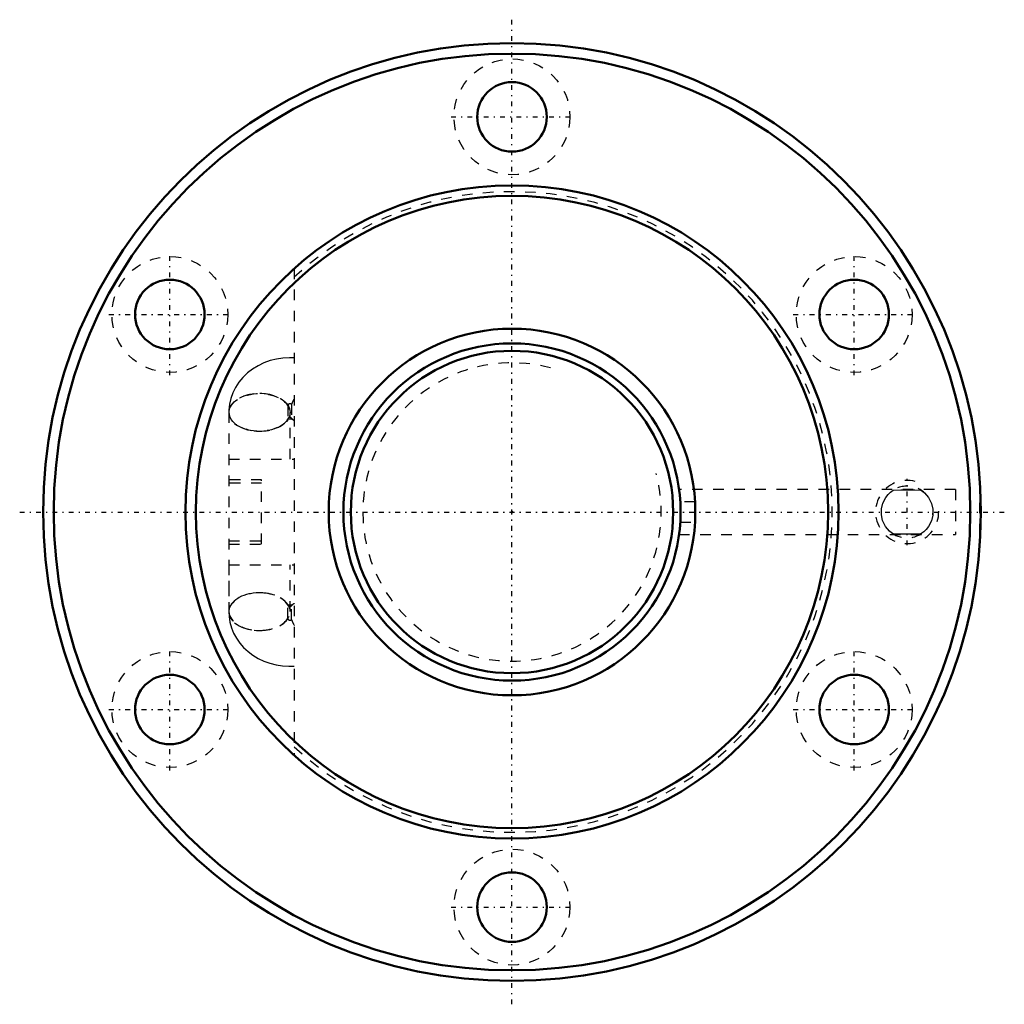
# Model space of a CAD drawing. Header units: millimetres. Extents: x -46.7 to 46.7, y -46.7 to 46.7.
import ezdxf

# ---------------------------------------------------------------- set-up
doc = ezdxf.new("R2010")
doc.units = ezdxf.units.MM
doc.linetypes.add('Center', pattern=[1.5, 0.45, -0.5, 0.05, -0.5])
doc.linetypes.add('Dashed', pattern=[2, 1, -1])
for name, color, linetype, lineweight in [('2d ConnectionPoints', 7, 'Continuous', 50), ('AM_0', 7, 'Continuous', 50), ('AM_5', 3, 'Continuous', 25), ('AM_7', 7, 'Center', 25), ('AM_9', 6, 'Dashed', 25)]:
    doc.layers.add(name, color=color, linetype=linetype, lineweight=lineweight)

# ---------------------------------------------------------------- blocks, each defined once
blk = doc.blocks.new('1_BIF3206V_5RR_Nut_0_in_BIF3206V_5RRG0_75LC0_000_2')
at = {"layer": 'AM_0'}
blk.add_line((44.449, -2.125), (44.451, -2.125), dxfattribs=at)
for centre, radius in [((0, 0), 44.5), ((0, 0), 43.5), ((0, 37.5), 3.3), ((0, 0), 31), ((0, 0), 30), ((-32.476, 18.75), 3.3), ((32.476, 18.75), 3.3), ((0, 0), 17.4), ((-32.476, -18.75), 3.3), ((32.476, -18.75), 3.3), ((0, -37.5), 3.3)]:
    blk.add_circle(centre, radius, dxfattribs=at)
at = {"layer": 'AM_5', "linetype": 'Dashed'}
blk.add_arc((37.5, 0), 3, 75, 15, dxfattribs=at)
at = {"layer": 'AM_7'}
for p, q in [((0, -46.725), (0, 46.725)), ((-5.775, 37.5), (5.775, 37.5)), ((-32.476, 12.975), (-32.476, 24.525)), ((32.476, 12.975), (32.476, 24.525)), ((-38.251, 18.75), (-26.701, 18.75)), ((26.701, 18.75), (38.251, 18.75)), ((37.5, -3.15), (37.5, 3.15)), ((-46.725, 0), (46.725, 0)), ((-32.476, -24.525), (-32.476, -12.975)), ((32.476, -24.525), (32.476, -12.975)), ((-38.251, -18.75), (-26.701, -18.75)), ((26.701, -18.75), (38.251, -18.75)), ((-5.775, -37.5), (5.775, -37.5))]:
    blk.add_line(p, q, dxfattribs=at)
at = {"layer": 'AM_9'}
for p, q in [((-20.67, 23.103), (-20.67, -23.103)), ((-26.87, 9.456), (-26.87, -9.456)), ((-26.86, 9.456), (-26.86, 5)), ((-21.28, 10.108), (-21.28, 8.805)), ((-21.07, 5), (-21.07, 9.456)), ((-21.06, 5), (-21.06, 9.456)), ((-20.927, 10.209), (-20.927, 8.906)), ((-20.824, 8.794), (-20.852, 8.819)), ((-26.87, 5), (-20.67, 5)), ((-23.77, 3.05), (-26.87, 3.05)), ((-23.77, -3.05), (-23.77, 3.05)), ((-23.77, 2.75), (-26.87, 2.75)), ((42.09, 2.125), (15.861, 2.125)), ((42.09, 2.125), (42.09, -2.125)), ((44.39, -2.125), (44.39, 2.125)), ((44.449, 2.125), (44.39, 2.125)), ((17.374, 0.951), (15.972, 0.951)), ((15.972, -0.951), (17.374, -0.951)), ((-26.87, -2.75), (-23.77, -2.75)), ((15.862, -2.125), (42.09, -2.125)), ((44.39, -2.125), (44.449, -2.125)), ((-26.87, -3.05), (-23.77, -3.05)), ((-26.87, -5), (-20.67, -5)), ((-26.86, -5), (-26.86, -9.456)), ((-21.07, -9.456), (-21.07, -5)), ((-21.06, -9.456), (-21.06, -5)), ((-21.28, -10.108), (-21.28, -8.805)), ((-20.927, -10.209), (-20.927, -8.906))]:
    blk.add_line(p, q, dxfattribs=at)
for points in [[(-20.67, 14.629), (-21.119, 14.641), (-21.741, 14.608), (-22.358, 14.516), (-22.962, 14.364), (-23.547, 14.155), (-24.106, 13.888), (-24.631, 13.567), (-25.113, 13.195), (-25.547, 12.778), (-25.926, 12.32), (-26.245, 11.829), (-26.501, 11.312), (-26.691, 10.776), (-26.816, 10.229), (-26.875, 9.677), (-26.88, 9.456)], [(-21.345, 8.787), (-21.332, 8.794), (-21.274, 8.815), (-21.207, 8.831), (-21.135, 8.839), (-21.054, 8.841), (-20.978, 8.835), (-20.91, 8.822), (-20.854, 8.805), (-20.819, 8.79), (-20.815, 8.787)], [(-21.255, 8.881), (-21.303, 8.824), (-21.343, 8.789)], [(15.972, 0.951), (15.927, 1.527), (15.883, 1.931), (15.86, 2.116), (15.858, 2.125)], [(36.184, -2.077), (36.029, -1.969), (35.838, -1.812), (35.456, -1.366), (35.18, -0.815), (35.056, -0.266), (35.062, 0.316), (35.184, 0.826), (35.471, 1.388), (35.694, 1.667), (35.922, 1.885), (36.184, 2.077)], [(36.184, 2.077), (36.907, 2.104), (37.663, 2.11), (38.241, 2.101), (38.816, 2.077)], [(38.816, 2.077), (38.971, 1.969), (39.162, 1.812), (39.544, 1.366), (39.82, 0.815), (39.944, 0.266), (39.938, -0.316), (39.816, -0.826), (39.529, -1.388), (39.306, -1.667), (39.078, -1.885), (38.816, -2.077)], [(17.398, -0.24), (17.395, 0.437), (17.374, 0.951)], [(17.374, -0.951), (17.398, -0.273), (17.398, -0.24)], [(15.858, -2.125), (15.861, -2.107), (15.887, -1.901), (15.931, -1.484), (15.972, -0.951)], [(38.816, -2.077), (38.093, -2.104), (37.337, -2.11), (36.759, -2.101), (36.184, -2.077)], [(-21.345, -8.787), (-21.336, -8.794), (-21.284, -8.845), (-21.255, -8.881)], [(-20.828, -8.794), (-20.886, -8.815), (-20.953, -8.831), (-21.025, -8.839), (-21.106, -8.841), (-21.182, -8.835), (-21.25, -8.822), (-21.306, -8.805), (-21.341, -8.79)], [(-20.848, -8.815), (-20.817, -8.789), (-20.815, -8.787)], [(-26.88, -9.456), (-26.857, -9.921), (-26.771, -10.462), (-26.624, -10.988), (-26.418, -11.496), (-26.156, -11.979), (-25.839, -12.434), (-25.471, -12.858), (-25.054, -13.245), (-24.593, -13.593), (-24.091, -13.896), (-23.553, -14.152), (-22.986, -14.357), (-22.395, -14.508), (-21.787, -14.603), (-21.168, -14.641), (-20.67, -14.629)]]:
    blk.add_lwpolyline(points, dxfattribs=at)
for centre in [(0, 37.5), (-32.476, 18.75), (32.476, 18.75), (-32.476, -18.75), (32.476, -18.75), (0, -37.5)]:
    blk.add_circle(centre, 5.5, dxfattribs=at)
for centre, radius, start, end in [((0, 0), 30.4, 227.1615, 132.8385), ((37.5, 0), 2.459, 41.78708, 136.31153), ((37.5, 0), 2.459, 353.77522, 2.24077), ((37.5, 0), 2.459, 234.53905, 311.8334)]:
    blk.add_arc(centre, radius, start, end, dxfattribs=at)
for centre, major_axis, ratio, start_param, end_param in [((-23.98, 9.456), (-2.9, 0), 0.615661, 3.515152, 9.051219), ((-23.97, 9.456), (2.9, 0), 0.615661, 4.710665, 9.424778), ((-18.858, 10.925), (1.985, 2.114), 0.471624, -4.224303, -3.980558), ((-23.97, 9.456), (2.9, 0), 0.615661, 3.141593, 4.710665), ((-21.08, 10.108), (-0.2, 0), 0.788011, 3.839724, 6.283185), ((-21.08, 8.805), (-0.2, 0), 0.788011, 3.839724, 6.283185), ((-18.858, 10.925), (1.985, 2.114), 0.471624, 3.049745, 3.293489), ((-23.98, -9.456), (2.9, 0), 0.615661, 0.373559, 4.715837), ((-23.97, -9.456), (2.9, 0), 0.615661, 3.141593, 7.855706), ((-23.97, -9.456), (2.9, 0), 0.615661, 1.57252, 3.141593), ((-23.96, -9.456), (2.9, 0), 0.615661, 1.574245, 3.141593), ((-23.96, -9.456), (2.9, 0), 0.615661, 4.708941, 7.85743), ((-21.08, -8.805), (0.2, 0), 0.788011, 3.141593, 5.585054), ((-18.858, -10.925), (-1.985, 2.114), 0.471624, 6.131289, 6.375033), ((-23.96, -9.456), (2.9, 0), 0.615661, 3.141593, 4.708941), ((-23.98, -9.456), (2.9, 0), 0.615661, 4.715837, 5.909626), ((-21.08, -10.108), (0.2, 0), 0.788011, 3.141593, 5.585054), ((-18.858, -10.925), (-1.985, 2.114), 0.471624, 0.838966, 1.08271)]:
    blk.add_ellipse(centre, major_axis=major_axis, ratio=ratio, start_param=start_param, end_param=end_param, dxfattribs=at)
blk.add_ellipse((-23.96, 9.456), major_axis=(2.9, 0), ratio=0.615661, dxfattribs=at)
blk = doc.blocks.new('2_BIF3206V_5RR000_Shaft_0_in_BIF3206V_5RRG0_75LC0_000_2')
at = {"layer": 'AM_0'}
for radius in [16, 15.3]:
    blk.add_circle((0, 0), radius, dxfattribs=at)
at = {"layer": 'AM_5', "linetype": 'Dashed'}
blk.add_arc((0, 0), 14.159, 75, 15, dxfattribs=at)

msp = doc.modelspace()

# ---------------------------------------------------------------- linework, layer by layer
at = {"layer": '2d ConnectionPoints'}
msp.add_point((0, 0), dxfattribs=at)
msp.add_point((0, 0), dxfattribs=at)

# ---------------------------------------------------------------- block references
for name in ['1_BIF3206V_5RR_Nut_0_in_BIF3206V_5RRG0_75LC0_000_2', '2_BIF3206V_5RR000_Shaft_0_in_BIF3206V_5RRG0_75LC0_000_2']:
    msp.add_blockref(name, (0, 0))

doc.saveas('drawing.dxf')
